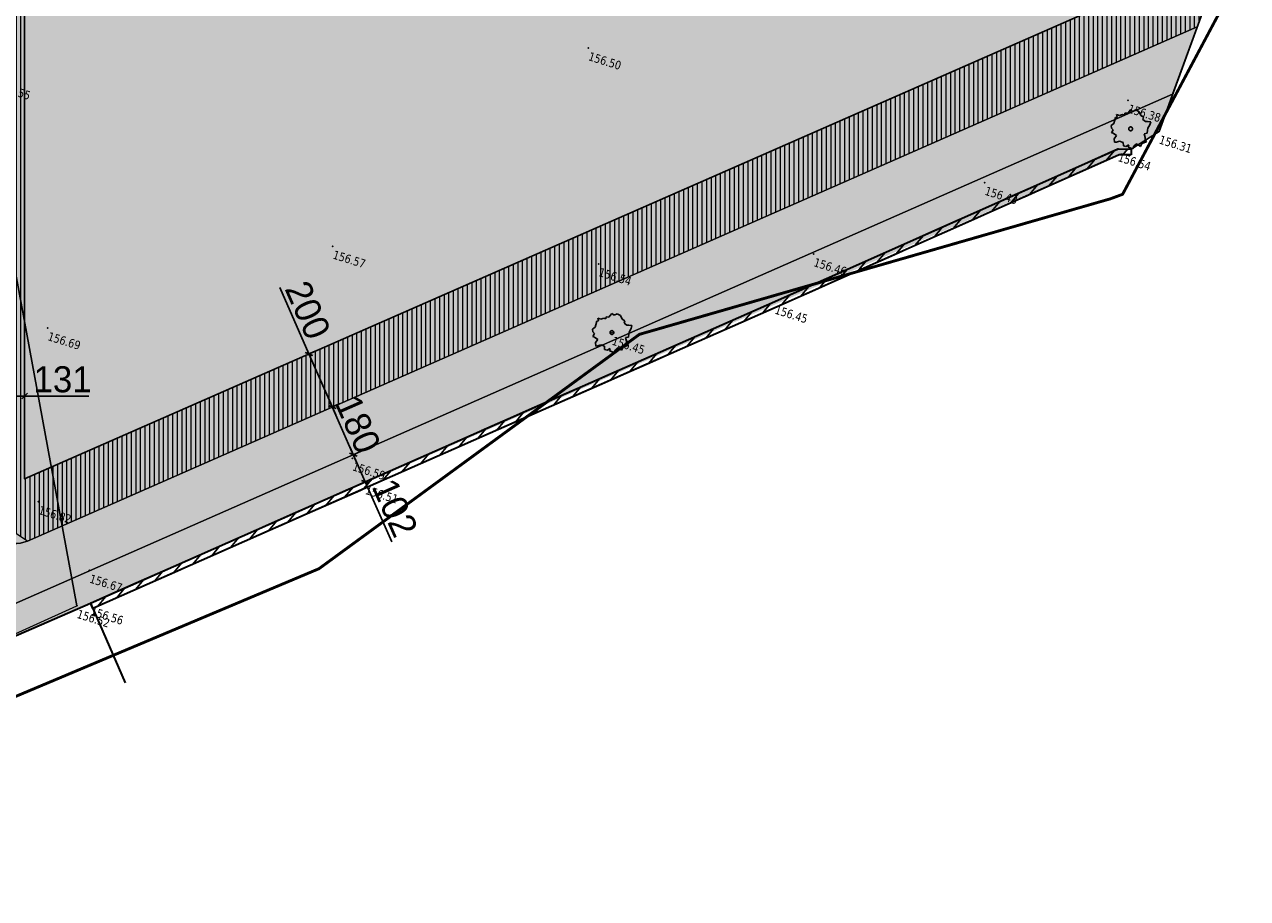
# Model space of a CAD drawing. Header units: millimetres. Extents: x 24647 to 200269, y -67453 to 4484.
# Tile 45 of 231: x 38295 to 42513, y -62373 to -59357. Entities that reach past the tile are written whole.
import ezdxf
from ezdxf.enums import TextEntityAlignment as Align
from ezdxf.lldxf.tags import DXFTag

# ---------------------------------------------------------------- set-up
doc = ezdxf.new("R2010")
doc.units = ezdxf.units.MM
doc.linetypes.add('AXES2', pattern=[28.575, 19.05, -3.175, 3.175, -3.175])
doc.linetypes.add('Continue', pattern=[1, 1, 0])
doc.layers.get('0').update_dxf_attribs({"lineweight": 9})
doc.layers.add('0_Construction 1', color=80, linetype='Continuous', lineweight=13, plot=False)
for name, color, linetype, lineweight in [('0_Cotes 500', 137, 'Continuous', 5), ('0_Limites', 10, 'AXES2', 50), ('0H_Végétation', 73, 'Continuous', 9), ('E_Murs', 250, 'Continuous', 35), ('E_Trait Epais', 42, 'Continuous', 30), ('P_Trait Epais', 103, 'Continuous', 30), ('P_Trait tres fin', 151, 'Continuous', 9), ('P_Voirie', 41, 'Continuous', 15)]:
    doc.layers.add(name, color=color, linetype=linetype, lineweight=lineweight)
for name, color, linetype in [('Espv_hai_hab', 70, 'Continue'), ('Espv_lima_hab', 70, 'Continue'), ('Espv_sym', 7, 'Continue'), ('Limi_clo', 7, 'Cloture_Legere'), ('Limi_mplein', 7, 'Continue'), ('Limi_mur_hab', 7, 'Continue'), ('Topo_ptco', 7, 'Continue'), ('Topo_ptco_alt', 3, 'Continue')]:
    doc.layers.add(name, color=color, linetype=linetype)
doc.layers.add('R_EP_H', color=7, linetype='EAUX_PLUVIALES', lineweight=18, true_color=0x263b9c)
doc.styles.get("Standard").update_dxf_attribs({"font": 'GOTHIC.TTF'})
doc.styles.add('Verdana 1.0', font='verdana.ttf', dxfattribs={"width": 0.8, "height": 0.2})
doc.linetypes.add('Cloture_Legere', pattern='A,1,[1,croix.shx,S=0.2,R=0,X=-0.3,Y=0],0.0001', length=1.0001)
tags = doc.linetypes.add('EAUX_PLUVIALES', pattern='A,12,-5,["EP",Standard,S=2.54,R=0,X=-2.54,Y=-1.27],-5', length=22).pattern_tags.tags
tags[6] = DXFTag(74, 10)
doc.linetypes.add('LIMITE2', pattern='A,6.35,-2.54,[132,ltypeshp.shx,S=2.54,R=0,X=-2.54,Y=0],-2.54,25.4', length=36.83)
doc.dimstyles.new('Cotes 500', dxfattribs={"dimtxt": 90, "dimasz": 20, "dimexe": 30, "dimexo": 50, "dimgap": 10, "dimtad": 1, "dimdec": 0, "dimzin": 9, "dimdsep": 46, "dimtxsty": 'Standard', "dimblk": 'OBLIQUE', "dimcen": -25, "dimdle": 30, "dimazin": 0, "dimtfac": 1, "dimtdec": 0, "dimtix": 1, "dimtmove": 0, "dimatfit": 3, "dimldrblk": 'SMALL', "dimfxl": 100, "dimfxlon": 1, "dimarcsym": 0})
pattern_1 = [(117.612453, (-14100.4, 36322.35), (-45.014025, -23.545223), []), (117.612453, (-14089.667, 36356.63), (-45.014025, -23.545223), [63.5, -12.7, 0, -12.7])]

# ---------------------------------------------------------------- blocks, each defined once
blk = doc.blocks.new('_Oblique')
at = {"color": 0, "linetype": 'ByBlock', "lineweight": -2}
blk.add_line((-0.5, -0.5), (0.5, 0.5), dxfattribs=at)
blk = doc.blocks.new('*D595')
at = {"layer": '0_Cotes 500', "color": 0, "lineweight": -2, "transparency": 16777216}
for p, q in [((39416.7, -60814.2), (39470.2, -60935.4)), ((39428.8, -60841.7), (39456.3, -60829.5)), ((39470.2, -60935.4), (39497.6, -60923.2)), ((39470.2, -60935.4), (39561.5, -61142))]:
    blk.add_line(p, q, dxfattribs=at)
at = {"layer": 'Defpoints', "color": 0, "transparency": 16777216}
for p in [(39428.8, -60841.7), (39470.2, -60935.4), (39470.2, -60935.4)]:
    blk.add_point(p, dxfattribs=at)
at = {"layer": '0_Cotes 500', "color": 0, "lineweight": -2, "transparency": 16777216, "xscale": 20, "yscale": 20, "zscale": 20}
for p, rotation in [((39428.8, -60841.7), 113.8260173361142), ((39470.2, -60935.4), 293.8260173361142)]:
    blk.add_blockref('_Oblique', p, dxfattribs=dict(at, rotation=rotation))
at = {"layer": '0_Cotes 500', "color": 0, "transparency": 16777216, "insert": (39572.3, -61024.7), "char_height": 90, "attachment_point": 5, "rotation": 293.826}
blk.add_mtext('102', dxfattribs=at)
blk = doc.blocks.new('_Small')
at = {"color": 0, "linetype": 'ByBlock', "lineweight": -2}
blk.add_circle((0, 0), 0.25, dxfattribs=at)
blk = doc.blocks.new('*D596')
at = {"layer": '0_Cotes 500', "color": 0, "lineweight": -2, "transparency": 16777216}
for p, q in [((39356.3, -60677.1), (39348.2, -60658.8)), ((39356.3, -60677.1), (39383.8, -60665)), ((39428.7, -60841.8), (39356.3, -60677.1)), ((39428.7, -60841.8), (39456.2, -60829.7)), ((39428.7, -60841.8), (39436.8, -60860.1))]:
    blk.add_line(p, q, dxfattribs=at)
at = {"layer": 'Defpoints', "color": 0, "transparency": 16777216}
for p in [(39328.9, -60689.2), (39356.3, -60677.1), (39401.3, -60853.8)]:
    blk.add_point(p, dxfattribs=at)
at = {"layer": '0_Cotes 500', "color": 0, "lineweight": -2, "transparency": 16777216, "xscale": 20, "yscale": 20, "zscale": 20}
for p, rotation in [((39356.3, -60677.1), 293.7382831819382), ((39428.7, -60841.8), 113.7382831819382)]:
    blk.add_blockref('_Oblique', p, dxfattribs=dict(at, rotation=rotation))
at = {"layer": '0_Cotes 500', "color": 0, "transparency": 16777216, "insert": (39444.9, -60736.4), "char_height": 90, "attachment_point": 5, "rotation": 293.7383}
blk.add_mtext('180', dxfattribs=at)
blk = doc.blocks.new('*D597')
at = {"layer": '0_Cotes 500', "color": 0, "lineweight": -2, "transparency": 16777216}
for p, q in [((39275.9, -60494.2), (39175.1, -60264.8)), ((39275.9, -60494.2), (39303.4, -60482.1)), ((39368.4, -60704.6), (39275.9, -60494.2)), ((39356.3, -60677.1), (39383.8, -60665))]:
    blk.add_line(p, q, dxfattribs=at)
at = {"layer": 'Defpoints', "color": 0, "transparency": 16777216}
for p in [(39248.5, -60506.2), (39275.9, -60494.2), (39328.9, -60689.2)]:
    blk.add_point(p, dxfattribs=at)
at = {"layer": '0_Cotes 500', "color": 0, "lineweight": -2, "transparency": 16777216, "xscale": 20, "yscale": 20, "zscale": 20}
for p, rotation in [((39275.9, -60494.2), 113.726638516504), ((39356.3, -60677.1), 293.726638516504)]:
    blk.add_blockref('_Oblique', p, dxfattribs=dict(at, rotation=rotation))
at = {"layer": '0_Cotes 500', "color": 0, "transparency": 16777216, "insert": (39271.9, -60342.7), "char_height": 90, "attachment_point": 5, "rotation": 293.7266}
blk.add_mtext('200', dxfattribs=at)
blk = doc.blocks.new('*D598')
at = {"layer": '0_Cotes 500', "color": 0, "lineweight": -2, "transparency": 16777216}
for p, q in [((38164.5, -60739.4), (38164.5, -60609.4)), ((38295.3, -60739.4), (38295.3, -60609.4)), ((38164.5, -60639.4), (38325.3, -60639.4)), ((38295.3, -60639.4), (38517.3, -60639.4))]:
    blk.add_line(p, q, dxfattribs=at)
at = {"layer": 'Defpoints', "color": 0, "transparency": 16777216}
for p in [(38164.5, -60639.4), (38164.5, -60925.2), (38295.3, -60925.2)]:
    blk.add_point(p, dxfattribs=at)
at = {"layer": '0_Cotes 500', "color": 0, "lineweight": -2, "transparency": 16777216, "xscale": 20, "yscale": 20, "zscale": 20, "rotation": 180.0000000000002}
blk.add_blockref('_Oblique', (38164.5, -60639.4), dxfattribs=at)
at = {"layer": '0_Cotes 500', "color": 0, "lineweight": -2, "transparency": 16777216, "xscale": 20, "yscale": 20, "zscale": 20}
blk.add_blockref('_Oblique', (38295.3, -60639.4), dxfattribs=at)
at = {"layer": '0_Cotes 500', "color": 0, "transparency": 16777216, "insert": (38426.3, -60582.1), "char_height": 90, "attachment_point": 5}
blk.add_mtext('131', dxfattribs=at)
blk = doc.blocks.new('Topo_Ptco')
at = {"color": 0}
blk.add_point((0, 0), dxfattribs=at)
at = {"layer": 'Topo_ptco_alt', "style": 'Verdana 1.0', "width": 0.8}
blk.add_attdef('ALT', text='', height=0.3, dxfattribs=at).set_placement((0.1, -0.1), align=Align.TOP_LEFT)
blk = doc.blocks.new('Espv_Arb_Iso')
at = {"color": 3, "linetype": 'ByBlock', "lineweight": -2}
for p, q in [((-0.348, 0.457), (-0.261, 0.479)), ((-0.348, 0.392), (-0.348, 0.457)), ((-0.261, 0.479), (-0.24, 0.544)), ((-0.24, 0.544), (-0.196, 0.632)), ((-0.196, 0.632), (-0.109, 0.588)), ((-0.109, 0.588), (-0.022, 0.675)), ((-0.022, 0.675), (0.109, 0.653)), ((0.109, 0.653), (0.196, 0.544)), ((0.196, 0.544), (0.305, 0.523)), ((0.305, 0.523), (0.305, 0.436)), ((0.305, 0.436), (0.414, 0.392)), ((0.479, 0.414), (0.588, 0.436)), ((0.588, 0.436), (0.588, 0.327)), ((-0.675, -0.087), (-0.61, 0)), ((-0.566, 0.24), (-0.61, 0.327)), ((-0.61, 0.327), (-0.501, 0.327)), ((-0.61, 0.218), (-0.566, 0.24)), ((-0.61, 0.087), (-0.61, 0.218)), ((-0.61, 0), (-0.61, 0.087)), ((-0.501, 0.327), (-0.414, 0.392)), ((-0.414, 0.392), (-0.348, 0.392)), ((0.414, 0.392), (0.479, 0.414)), ((0.588, 0.022), (0.501, -0.022)), ((0.588, 0.327), (0.566, 0.196)), ((0.566, 0.196), (0.566, 0.131)), ((0.566, 0.131), (0.588, 0.022)), ((-0.632, -0.174), (-0.675, -0.087)), ((-0.566, -0.218), (-0.632, -0.174)), ((-0.588, -0.327), (-0.566, -0.218)), ((-0.523, -0.327), (-0.588, -0.327)), ((-0.392, -0.37), (-0.523, -0.327)), ((-0.436, -0.501), (-0.392, -0.37)), ((0.501, -0.022), (0.566, -0.131)), ((0.523, -0.37), (0.501, -0.479)), ((0.653, -0.261), (0.523, -0.37)), ((0.566, -0.131), (0.588, -0.218)), ((0.588, -0.218), (0.653, -0.261)), ((-0.392, -0.61), (-0.436, -0.501)), ((-0.327, -0.588), (-0.392, -0.61)), ((-0.24, -0.523), (-0.327, -0.588)), ((-0.109, -0.523), (-0.24, -0.523)), ((-0.065, -0.632), (-0.109, -0.523)), ((0.022, -0.632), (-0.065, -0.632)), ((0.109, -0.544), (0.022, -0.632)), ((0.109, -0.632), (0.109, -0.544)), ((0.283, -0.632), (0.109, -0.632)), ((0.348, -0.436), (0.283, -0.544)), ((0.283, -0.544), (0.283, -0.632)), ((0.501, -0.479), (0.348, -0.436))]:
    blk.add_line(p, q, dxfattribs=at)
blk.add_circle((0, 0), 0.0653, dxfattribs=at)
blk = doc.blocks.new('plantopo')
at = {"layer": 'Espv_hai_hab', "true_color": 0x9cfe8a}
h = blk.add_hatch(dxfattribs=at)
h.set_pattern_fill('HAIE', color=81, scale=0.8)
h.set_pattern_definition([(109.29004622, (0.560848, 0.002973), (-4.80000000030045, 13.600000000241), [0.0482712, -16.90342488]), (161.565051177, (0.34656, 0.73), (-0.8, 1e-12), [0.050504, -2.47931812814]), (106.927513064, (0.29864, 0.746), (-3.19999999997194, 10.40000000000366), [0.054768, -19.17853644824]), (111.250505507, (0.348816, 0), (-1.59999999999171, 4.00000000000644), [0.069196, -15.38137033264]), (28.4429286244, (0.24168, 0.46568), (8.79999999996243, 4.79999999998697), [0.062208, -21.77354250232]), (83.6598082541, (0.2348, 0.40416), (-2e-13, 0.8000000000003), [0.061904, -7.18240411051]), (28.0724869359, (0.66804, 0.7642), (10.4000000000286, 5.60000000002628), [0.0387336, -13.5612664]), (69.4439547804, (0.70224, 0.03715), (0.800000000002, 2.4000000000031), [0.03896, -6.79624299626]), (122.905242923, (0.7136, 0.073632), (-1.60000000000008, 2.39999999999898), [0.04612, -16.15264538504]), (135, (0.75236, 0.1443), (-0.8, 9e-17), [0.0290216, -1.1023492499]), (156.250505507, (0.79568, 0.63888), (-12.79999999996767, 5.60000000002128), [0.062296, -21.788104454]), (45, (0.7068, 0.632), (9e-17, 0.8), [0.0451376, -1.0862332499]), (48.3664606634, (0.7136, 0.51808), (5.60000000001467, 6.4000000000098), [0.027424, -9.60585166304]), (34.6951535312, (0.71816, 0.3768), (7.99999999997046, 5.59999999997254), [0.03604, -12.61307064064]), (128.290163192, (0.44, 0.77104), (-3.19999999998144, 4.00000000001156), [0.036896, -19.32905349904]), (72.2553283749, (0.52208, 0.32888), (5.60000000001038, 17.59999999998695), [0.059824, -20.93922359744]), (115.346175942, (0.54032, 0.38584), (-0.80000000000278, 1.60000000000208), [0.047936, -16.77110083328]), (115.016893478, (0.64304, 0.21272), (-0.79999999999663, 1.6000000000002), [0.070368, -13.17198828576]), (41.1859251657, (0.62472, 0.19672), (0.8000000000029, 0.8000000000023), [0.024216, -8.47990065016]), (63.434948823, (0.59507, 0.11235), (3e-13, 0.8), [0.0152904, -1.773563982]), (131.185925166, (0.38984, 0.142), (-0.8000000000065, 0.7999999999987), [0.048456, -8.45566065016]), (159.44395478, (0.43545, 0.22402), (-2.3999999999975, 0.8000000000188), [0.0389616, -6.79624139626]), (19.7988763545, (0.29864, 0.30608), (8.79999999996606, 3.19999999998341), [0.026712, -21.22981640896]), (116.565051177, (0.40354, 0.4588), (-0.799999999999, 0.800000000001), [0.0152904, -1.773563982]), (45, (0.497, 0.5272), (9e-17, 0.8), [0.019348, -1.1120228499]), (56.309932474, (0.59275, 0.46335), (0.8, 1.599999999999), [0.0164632, -2.86797782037]), (131.185925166, (0.51528, 0.66624), (-0.8000000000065, 0.7999999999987), [0.024248, -8.47986865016]), (0, (0.28, 0.6), (0, 0.8), [0.04, -0.76]), (146.309932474, (0.04098, 0.08504), (-1.599999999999, 0.8), [0.049256, -2.83518502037]), (143.130102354, (0.08888, 0.36534), (-2.3999999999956, 1.6000000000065), [0.0569792, -3.9430208]), (36.3843518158, (-5e-10, 0.367648), (3.19999999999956, 2.39999999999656), [0.0537736, -18.82690435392]), (136.73570459, (0.043274, 0.533984), (-12.8000000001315, 11.99999999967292), [0.0532608, -18.622927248]), (25.7099537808, (0.0752, 0.71864), (1.599999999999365, 0.7999999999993), [0.073408, -23.899910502]), (127.405356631, (0.13672, 0.126), (-7.99999999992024, 10.40000000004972), [0.0488, -17.0719476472]), (45, (0.1436, 0.0075), (9e-17, 0.8), [0.0225688, -1.1088020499]), (153.434948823, (0.17095, 0.31294), (-0.8, -1e-12), [0.020348, -1.768506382]), (167.471192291, (0.19832, 0.11232), (-4.0000000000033, 0.79999999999), [0.063104, -7.31253156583]), (45, (0.16, 0.52), (9e-17, 0.8), [0.0565688, -1.0748020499])])
h.paths.add_polyline_path([(1270687.141, 7266617.67), (1270687.735, 7266617.582, -0.452421), (1270688.154, 7266617.519), (1270688.941, 7266617.402), (1270689.719, 7266622.612), (1270689.573, 7266622.727), (1270689.606, 7266622.962), (1270688.204, 7266623.535), (1270687.058, 7266624.43), (1270686.424, 7266624.632), (1270678.579, 7266626.225), (1270678.018, 7266626.223), (1270677.449, 7266626.1), (1270676.723, 7266625.758), (1270676.056, 7266625.291), (1270674.982, 7266623.55), (1270671.489, 7266606.952), (1270671.605, 7266606.631, -0.050361), (1270671.599, 7266606.691, -1), (1270672.199, 7266606.691, -0.904107), (1270671.605, 7266606.631), (1270671.641, 7266606.209), (1270679.264, 7266604.502), (1270675.643, 7266588.547), (1270673.924, 7266585.471), (1270678.192, 7266584.082), (1270677.855, 7266580.372), (1270676.87, 7266573.51), (1270673.821, 7266561.525), (1270649.689, 7266566.167), (1270648.747, 7266566.011), (1270636.596, 7266557.086), (1270652.79, 7266526.405), (1270653.214, 7266526.629), (1270682.784, 7266552.303), (1270683.519, 7266553.173), (1270683.718, 7266557.515), (1270681.883, 7266557.6), (1270682.818, 7266589.589), (1270683.951, 7266597.683), (1270685.089, 7266605.841)])
h.paths.add_polyline_path([(1270679.431, 7266614.559), (1270679.257, 7266614.559), (1270679.257, 7266614.646), (1270679.17, 7266614.559), (1270679.083, 7266614.559), (1270679.039, 7266614.667), (1270678.909, 7266614.667), (1270678.822, 7266614.602), (1270678.756, 7266614.58), (1270678.713, 7266614.689), (1270678.756, 7266614.82), (1270678.626, 7266614.863), (1270678.56, 7266614.863), (1270678.582, 7266614.972), (1270678.517, 7266615.016), (1270678.473, 7266615.103), (1270678.539, 7266615.19), (1270678.539, 7266615.277), (1270678.539, 7266615.408), (1270678.582, 7266615.43), (1270678.539, 7266615.517), (1270678.647, 7266615.517), (1270678.735, 7266615.582), (1270678.8, 7266615.582), (1270678.8, 7266615.647), (1270678.887, 7266615.669), (1270678.909, 7266615.734), (1270678.952, 7266615.822), (1270679.039, 7266615.778), (1270679.127, 7266615.865), (1270679.257, 7266615.843), (1270679.344, 7266615.734), (1270679.453, 7266615.713), (1270679.453, 7266615.626), (1270679.562, 7266615.582), (1270679.627, 7266615.604), (1270679.736, 7266615.626), (1270679.736, 7266615.517), (1270679.715, 7266615.386), (1270679.715, 7266615.321), (1270679.736, 7266615.212), (1270679.649, 7266615.168), (1270679.715, 7266615.059), (1270679.736, 7266614.972), (1270679.802, 7266614.929), (1270679.671, 7266614.82), (1270679.649, 7266614.711), (1270679.497, 7266614.755), (1270679.431, 7266614.646)], flags=16)
h.paths.add_polyline_path([(1270679.083, 7266615.19, -1), (1270679.214, 7266615.19, -1)], flags=0)
h.paths.add_polyline_path([(1270676.926, 7266615.832), (1270676.708, 7266615.886), (1270676.708, 7266615.886), (1270676.297, 7266615.988), (1270676.297, 7266615.988), (1270676.056, 7266616.048), (1270676.496, 7266617.82), (1270676.785, 7266617.748), (1270676.784, 7266617.746), (1270677.124, 7266617.663), (1270677.125, 7266617.664), (1270677.366, 7266617.604)], flags=16)
h.paths.add_polyline_path([(1270679.488, 7266618.183), (1270679.314, 7266618.183), (1270679.314, 7266618.27), (1270679.227, 7266618.183), (1270679.14, 7266618.183), (1270679.096, 7266618.292), (1270678.965, 7266618.292), (1270678.878, 7266618.227), (1270678.813, 7266618.205), (1270678.769, 7266618.314), (1270678.813, 7266618.444), (1270678.682, 7266618.488), (1270678.617, 7266618.488), (1270678.639, 7266618.597), (1270678.573, 7266618.64), (1270678.53, 7266618.728), (1270678.595, 7266618.815), (1270678.595, 7266618.902), (1270678.595, 7266619.032), (1270678.639, 7266619.054), (1270678.595, 7266619.141), (1270678.704, 7266619.141), (1270678.791, 7266619.207), (1270678.857, 7266619.207), (1270678.857, 7266619.272), (1270678.944, 7266619.294), (1270678.965, 7266619.359), (1270679.009, 7266619.446), (1270679.096, 7266619.403), (1270679.183, 7266619.49), (1270679.314, 7266619.468), (1270679.401, 7266619.359), (1270679.51, 7266619.337), (1270679.51, 7266619.25), (1270679.619, 7266619.207), (1270679.684, 7266619.228), (1270679.793, 7266619.25), (1270679.793, 7266619.141), (1270679.771, 7266619.011), (1270679.771, 7266618.945), (1270679.793, 7266618.836), (1270679.706, 7266618.793), (1270679.771, 7266618.684), (1270679.793, 7266618.597), (1270679.858, 7266618.553), (1270679.728, 7266618.444), (1270679.706, 7266618.336), (1270679.553, 7266618.379), (1270679.488, 7266618.27)], flags=16)
h.paths.add_polyline_path([(1270679.14, 7266618.815, -1), (1270679.27, 7266618.815, -1)], flags=0)
h.paths.add_polyline_path([(1270681.722, 7266596.768, -1), (1270681.122, 7266596.768, -1)], flags=16)
h.paths.add_polyline_path([(1270681.617, 7266596.768, -1), (1270681.227, 7266596.768, -1)], flags=0)
h.paths.add_polyline_path([(1270678.804, 7266596.004, -1), (1270678.204, 7266596.004, -1)], flags=16)
h.paths.add_polyline_path([(1270678.699, 7266596.004, -1), (1270678.309, 7266596.004, -1)], flags=0)
at = {"layer": 'Espv_lima_hab', "true_color": 0x9cfe8a}
h = blk.add_hatch(dxfattribs=at)
h.set_pattern_fill('GAZON_AGREMENT', color=81, scale=0.02, pattern_type=2)
h.set_pattern_definition([(90, (-5e-10, 0), (-0.35921, 0.35921), [0.09525, -0.62317]), (45, (-5e-10, 0), (-0.359210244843, 0.359210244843), [0.09525, -0.41275]), (135, (-5e-10, 0), (-0.359210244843, -0.359210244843), [0.09525, -0.41275])])
h.paths.add_polyline_path([(1270623.51, 7266574.042), (1270623.916, 7266576.045), (1270622.813, 7266576.311), (1270620.475, 7266576.812), (1270620.172, 7266576.852), (1270619.861, 7266576.846), (1270619.559, 7266576.795), (1270619.321, 7266576.712), (1270619.106, 7266576.591), (1270618.913, 7266576.429), (1270618.78, 7266576.261), (1270618.678, 7266576.066), (1270618.566, 7266575.742), (1270618.477, 7266575.351), (1270617.36, 7266568.576), (1270617.28, 7266567.227), (1270617.392, 7266566.1), (1270617.447, 7266566.094), (1270625.968, 7266560.592), (1270631.569, 7266555.602), (1270636.849, 7266549.258), (1270641.195, 7266541.375), (1270643.861, 7266533.591), (1270646.741, 7266522.701), (1270647.57, 7266521.744), (1270652.792, 7266526.401), (1270634.237, 7266561.554), (1270630.963, 7266569.303), (1270630.509, 7266570.245), (1270627.354, 7266566.482), (1270626.138, 7266565.163), (1270625.532, 7266566.879)])
h.paths.add_polyline_path([(1270629.62, 7266557.966), (1270629.42, 7266557.972, -1.136781)], flags=16)
h.paths.add_polyline_path([(1270629.621, 7266557.453), (1270630.498, 7266557.745), (1270630.498, 7266557.635), (1270629.621, 7266557.343)], flags=16)
h.paths.add_polyline_path([(1270633.436, 7266554.735, -0.587461), (1270633.928, 7266554.725, -0.587461), (1270634.226, 7266554.334, -0.587461), (1270634.107, 7266553.857, -0.587461), (1270633.659, 7266553.653, -0.587461), (1270633.22, 7266553.875, -0.587461), (1270633.121, 7266554.357, -0.587461)], flags=16)
h.paths.add_polyline_path([(1270633.715, 7266554.219, -1), (1270633.626, 7266554.219, -1)], flags=0)
h.paths.add_polyline_path([(1270635.547, 7266552.512, -0.137431), (1270635.698, 7266552.493, -0.478031), (1270636.128, 7266552.409, -0.587461), (1270636.427, 7266552.018, -0.287568), (1270636.503, 7266551.729, -0.2031), (1270636.673, 7266551.59, -0.587461), (1270636.972, 7266551.199, -0.587461), (1270636.853, 7266550.722, -0.587461), (1270636.405, 7266550.518, -0.587461), (1270635.966, 7266550.74, -0.587461), (1270635.867, 7266551.222, -0.097287), (1270635.848, 7266551.329, -0.570931), (1270635.421, 7266551.559, -0.483135), (1270635.263, 7266551.972, -1.091319), (1270635.323, 7266552.036, -0.523864), (1270635.576, 7266552.424, 0.082883)], flags=16)
h.paths.add_polyline_path([(1270635.827, 7266551.904, -1), (1270635.916, 7266551.904, -1)], flags=0)
h.paths.add_polyline_path([(1270636.461, 7266551.085, -1), (1270636.372, 7266551.085, -1)], flags=0)
h.paths.add_polyline_path([(1270637.961, 7266548.86, -0.587461), (1270638.453, 7266548.849, -0.587461), (1270638.752, 7266548.458, -0.587461), (1270638.632, 7266547.981, -0.587461), (1270638.184, 7266547.777, -0.587461), (1270637.746, 7266548, -0.587461), (1270637.646, 7266548.481, -0.587461)], flags=16)
h.paths.add_polyline_path([(1270638.241, 7266548.344, -1), (1270638.152, 7266548.344, -1)], flags=0)
h.paths.add_polyline_path([(1270642.345, 7266539.279, -1), (1270642.256, 7266539.279, -1)], flags=16)
h.paths.add_polyline_path([(1270643.043, 7266537.323, -1), (1270642.954, 7266537.323, -1)], flags=16)
h.paths.add_polyline_path([(1270644.344, 7266532.655, -1), (1270644.256, 7266532.655, -1)], flags=16)
h.paths.add_polyline_path([(1270645.207, 7266530.067, -1), (1270645.118, 7266530.067, -1)], flags=16)
h.paths.add_polyline_path([(1270645.675, 7266528.197, -1), (1270645.587, 7266528.197, -1)], flags=16)
h.paths.add_polyline_path([(1270646.631, 7266524.926, -1), (1270646.542, 7266524.926, -1)], flags=16)
at = {"layer": 'Limi_mur_hab'}
h = blk.add_hatch(dxfattribs=at)
h.set_pattern_fill('BATI_DUR', color=0, scale=0.1, angle=22.5, pattern_type=2)
h.set_pattern_definition([(67.5, (-5e-10, 0), (-0.293331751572, 0.121501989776), [])])
h.paths.add_polyline_path([(1270682.45, 7266551.993), (1270682.842, 7266552.112), (1270682.784, 7266552.303), (1270682.35, 7266552.172), (1270672.627, 7266543.612), (1270661.005, 7266533.453), (1270653.214, 7266526.629), (1270653.345, 7266526.478), (1270661.137, 7266533.302), (1270672.759, 7266543.462)])
h.paths.add_polyline_path([(1270682.372, 7266551.688), (1270683.698, 7266551.688), (1270683.698, 7266552.155), (1270682.372, 7266552.155)], flags=9)
at = {"flags": 128}
blk.add_lwpolyline([(1270625.968, 7266560.592), (1270631.569, 7266555.602), (1270636.849, 7266549.258), (1270641.195, 7266541.375), (1270643.861, 7266533.591), (1270646.741, 7266522.701), (1270647.57, 7266521.744), (1270652.792, 7266526.401), (1270634.237, 7266561.554)], dxfattribs=at)
at = {"layer": 'Limi_clo', "flags": 128}
for points in [[(1270683.519, 7266553.173), (1270684.385, 7266571.997)], [(1270652.792, 7266526.401), (1270634.237, 7266561.554), (1270630.963, 7266569.303)], [(1270682.784, 7266552.303), (1270683.519, 7266553.173)]]:
    blk.add_lwpolyline(points, dxfattribs=at)
at = {"layer": 'Limi_mplein', "flags": 128}
blk.add_lwpolyline([(1270682.842, 7266552.112), (1270682.45, 7266551.993), (1270672.759, 7266543.462), (1270661.137, 7266533.302), (1270653.345, 7266526.478), (1270653.214, 7266526.629), (1270661.005, 7266533.453), (1270672.627, 7266543.612), (1270682.35, 7266552.172), (1270682.784, 7266552.303), (1270682.842, 7266552.112)], dxfattribs=at)
at = {"layer": 'Espv_sym', "color": 3}
for p in [(1270682.558, 7266552.966, 156.457), (1270667.586, 7266540.912, 156.446)]:
    blk.add_blockref('Espv_Arb_Iso', p, dxfattribs=at)
at = {"layer": 'Topo_ptco'}
ref = blk.add_blockref('Topo_Ptco', (1270682.178, 7266553.873, 156.377), dxfattribs=at)
ref.add_attrib('ALT', '156.38', dxfattribs={"layer": 'Topo_ptco_alt', "height": 0.3, "style": 'Verdana 1.0', "width": 0.8}).set_placement((1270682.278, 7266553.773, 156.377), align=Align.TOP_LEFT)
for p in [(1270682.178, 7266553.873, 156.377), (1270663.879, 7266550.034, 156.5), (1270678.314, 7266549.689, 156.427), (1270673.419, 7266545.575, 156.458), (1270666.441, 7266543.035, 156.538), (1270657.511, 7266540.87, 156.572), (1270648.97, 7266535.243, 156.686), (1270660.342, 7266534.098, 156.587), (1270650.455, 7266529.427, 156.819), (1270652.843, 7266527.694, 156.667)]:
    blk.add_blockref('Topo_Ptco', p, dxfattribs=at)
ref = blk.add_blockref('Topo_Ptco', (1270683.519, 7266553.173, 156.308), dxfattribs=at)
ref.add_attrib('ALT', '156.31', dxfattribs={"layer": 'Topo_ptco_alt', "height": 0.3, "style": 'Verdana 1.0', "width": 0.8}).set_placement((1270683.619, 7266553.073, 156.308), align=Align.TOP_LEFT)
ref = blk.add_blockref('Topo_Ptco', (1270682.35, 7266552.172, 156.536), dxfattribs=at)
ref.add_attrib('ALT', '156.54', dxfattribs={"layer": 'Topo_ptco_alt', "height": 0.3, "style": 'Verdana 1.0', "width": 0.8}).set_placement((1270682.45, 7266552.072, 156.536), align=Align.TOP_LEFT)
ref = blk.add_blockref('Topo_Ptco', (1270663.879, 7266550.034, 156.5), dxfattribs=at)
ref.add_attrib('ALT', '156.50', dxfattribs={"layer": 'Topo_ptco_alt', "height": 0.3, "style": 'Verdana 1.0', "width": 0.8}).set_placement((1270663.979, 7266549.934, 156.5), align=Align.TOP_LEFT)
ref = blk.add_blockref('Topo_Ptco', (1270678.314, 7266549.689, 156.427), dxfattribs=at)
ref.add_attrib('ALT', '156.43', dxfattribs={"layer": 'Topo_ptco_alt', "height": 0.3, "style": 'Verdana 1.0', "width": 0.8}).set_placement((1270678.414, 7266549.589, 156.427), align=Align.TOP_LEFT)
ref = blk.add_blockref('Topo_Ptco', (1270673.419, 7266545.575, 156.458), dxfattribs=at)
ref.add_attrib('ALT', '156.46', dxfattribs={"layer": 'Topo_ptco_alt', "height": 0.3, "style": 'Verdana 1.0', "width": 0.8}).set_placement((1270673.519, 7266545.475, 156.458), align=Align.TOP_LEFT)
ref = blk.add_blockref('Topo_Ptco', (1270672.627, 7266543.612, 156.453), dxfattribs=at)
ref.add_attrib('ALT', '156.45', dxfattribs={"layer": 'Topo_ptco_alt', "height": 0.3, "style": 'Verdana 1.0', "width": 0.8}).set_placement((1270672.727, 7266543.512, 156.453), align=Align.TOP_LEFT)
ref = blk.add_blockref('Topo_Ptco', (1270644.744, 7266542.957, 156.553), dxfattribs=at)
ref.add_attrib('ALT', '156.55', dxfattribs={"layer": 'Topo_ptco_alt', "height": 0.3, "style": 'Verdana 1.0', "width": 0.8}).set_placement((1270644.844, 7266542.857, 156.553), align=Align.TOP_LEFT)
ref = blk.add_blockref('Topo_Ptco', (1270666.441, 7266543.035, 156.538), dxfattribs=at)
ref.add_attrib('ALT', '156.54', dxfattribs={"layer": 'Topo_ptco_alt', "height": 0.3, "style": 'Verdana 1.0', "width": 0.8}).set_placement((1270666.541, 7266542.935, 156.538), align=Align.TOP_LEFT)
ref = blk.add_blockref('Topo_Ptco', (1270657.511, 7266540.87, 156.572), dxfattribs=at)
ref.add_attrib('ALT', '156.57', dxfattribs={"layer": 'Topo_ptco_alt', "height": 0.3, "style": 'Verdana 1.0', "width": 0.8}).set_placement((1270657.611, 7266540.77, 156.572), align=Align.TOP_LEFT)
ref = blk.add_blockref('Topo_Ptco', (1270667.586, 7266540.912, 156.446), dxfattribs=at)
ref.add_attrib('ALT', '156.45', dxfattribs={"layer": 'Topo_ptco_alt', "height": 0.3, "style": 'Verdana 1.0', "width": 0.8}).set_placement((1270667.686, 7266540.812, 156.446), align=Align.TOP_LEFT)
ref = blk.add_blockref('Topo_Ptco', (1270648.97, 7266535.243, 156.686), dxfattribs=at)
ref.add_attrib('ALT', '156.69', dxfattribs={"layer": 'Topo_ptco_alt', "height": 0.3, "style": 'Verdana 1.0', "width": 0.8}).set_placement((1270649.07, 7266535.143, 156.686), align=Align.TOP_LEFT)
ref = blk.add_blockref('Topo_Ptco', (1270660.342, 7266534.098, 156.587), dxfattribs=at)
ref.add_attrib('ALT', '156.59', dxfattribs={"layer": 'Topo_ptco_alt', "height": 0.3, "style": 'Verdana 1.0', "width": 0.8}).set_placement((1270660.442, 7266533.998, 156.587), align=Align.TOP_LEFT)
ref = blk.add_blockref('Topo_Ptco', (1270661.005, 7266533.453, 156.506), dxfattribs=at)
ref.add_attrib('ALT', '156.51', dxfattribs={"layer": 'Topo_ptco_alt', "height": 0.3, "style": 'Verdana 1.0', "width": 0.8}).set_placement((1270661.105, 7266533.353, 156.506), align=Align.TOP_LEFT)
ref = blk.add_blockref('Topo_Ptco', (1270650.455, 7266529.427, 156.819), dxfattribs=at)
ref.add_attrib('ALT', '156.82', dxfattribs={"layer": 'Topo_ptco_alt', "height": 0.3, "style": 'Verdana 1.0', "width": 0.8}).set_placement((1270650.555, 7266529.327, 156.819), align=Align.TOP_LEFT)
ref = blk.add_blockref('Topo_Ptco', (1270652.843, 7266527.694, 156.667), dxfattribs=at)
ref.add_attrib('ALT', '156.67', dxfattribs={"layer": 'Topo_ptco_alt', "height": 0.3, "style": 'Verdana 1.0', "width": 0.8}).set_placement((1270652.943, 7266527.594, 156.667), align=Align.TOP_LEFT)
ref = blk.add_blockref('Topo_Ptco', (1270653.214, 7266526.629, 156.562), dxfattribs=at)
ref.add_attrib('ALT', '156.56', dxfattribs={"layer": 'Topo_ptco_alt', "height": 0.3, "style": 'Verdana 1.0', "width": 0.8}).set_placement((1270653.314, 7266526.529, 156.562), align=Align.TOP_LEFT)
ref = blk.add_blockref('Topo_Ptco', (1270652.792, 7266526.401, 156.522), dxfattribs=at)
ref.add_attrib('ALT', '156.52', dxfattribs={"layer": 'Topo_ptco_alt', "height": 0.3, "style": 'Verdana 1.0', "width": 0.8}).set_placement((1270652.892, 7266526.301, 156.522), align=Align.TOP_LEFT)

msp = doc.modelspace()

# ---------------------------------------------------------------- hatches: boundary and pattern name
at = {"layer": '0H_Végétation', "transparency": 33554687}
h = msp.add_hatch(dxfattribs=at)
h.set_pattern_fill('ANSI35', color=256, scale=8)
h.set_pattern_definition(pattern_1)
h.paths.add_polyline_path([(35579.3, -47738.7), (35588, -48667.2), (37213.1, -48667.2), (37213.1, -47757.4), (38326.8, -47497.8), (37922.7, -45764.2), (37928.3, -45728.1), (37951.8, -45699.8), (37978.9, -45686.6), (39255.7, -45256.4), (39325.9, -45226.8), (39369.4, -45179.6), (39376.4, -45156.5), (39381.5, -44638.5), (38660.4, -44758.6)])
h.paths.add_polyline_path([(43747.7, -46989.1), (41535.1, -48277.1), (41531.4, -49720), (43259.5, -49723.3), (43259.5, -50953.5), (42926, -51562.1), (44921.6, -52661.7), (46802.5, -50037.6), (44770.3, -48668.2)])
edge = h.paths.add_edge_path()
edge.add_line((38296.1, -56898.8), (41532, -58639.5))
edge.add_line((41532, -58639.5), (42181.1, -57586.8))
edge.add_line((42181.1, -57586.8), (42480.2, -56961.4))
edge.add_line((42480.2, -56961.4), (42623.3, -56617.5))
edge.add_line((42623.3, -56617.5), (42257.4, -56357.3))
edge.add_line((42257.4, -56357.3), (42513.4, -56115.2))
edge.add_line((42513.4, -56115.2), (43335.7, -54700.8))
edge.add_line((43335.7, -54700.8), (42659.3, -54310.1))
edge.add_line((42659.3, -54310.1), (42667, -54234.6))
edge.add_line((42667, -54234.6), (42844.8, -53913.1))
edge.add_line((42844.8, -53913.1), (43496.3, -52755))
edge.add_arc((43801.2, -52948.2), 360.9, 70.8511, 147.6337, ccw=False)
edge.add_line((43919.6, -52607.3), (44620.5, -52993.7))
edge.add_line((44620.5, -52993.7), (44675, -53032))
edge.add_line((44675, -53032), (44757.7, -53151.6))
edge.add_line((44757.7, -53151.6), (44874.5, -53248.3))
edge.add_line((44874.5, -53248.3), (44864.1, -53269.6))
edge.add_line((44864.1, -53269.6), (44874.6, -53284.9))
edge.add_line((44874.6, -53284.9), (44445.3, -54169.9))
edge.add_line((44445.3, -54169.9), (43972.2, -55145.1))
edge.add_line((43972.2, -55145.1), (43914, -55291.4))
edge.add_line((43914, -55291.4), (43820.2, -55527))
edge.add_line((43820.2, -55527), (43755.9, -55688.4))
edge.add_line((43755.9, -55688.4), (43727.8, -55759))
edge.add_line((43727.8, -55759), (43412.7, -56550.4))
edge.add_line((43412.7, -56550.4), (42853.1, -57955.8))
edge.add_line((42853.1, -57955.8), (42433.9, -59106.2))
edge.add_line((42433.9, -59106.2), (38295.4, -60925.1))
edge.add_line((38295.4, -60925.1), (38296.1, -56898.8))
edge = h.paths.add_edge_path(flags=17)
edge.add_arc((41158, -54434.5), 800.7, 42.1867, 115.1753)
edge.add_line((40817.4, -53709.9), (39585.1, -54402.2))
edge.add_arc((39340.2, -53966.3), 500, 239.7913, 299.3295, ccw=False)
edge.add_line((39088.7, -54398.4), (38796.4, -54228.3))
edge.add_arc((38695.8, -54401.1), 200, 59.7913, 180)
edge.add_line((38495.8, -54401.1), (38495.8, -55284.7))
edge.add_arc((38995.8, -55284.7), 500, 180, 239.6721)
edge.add_line((38743.3, -55716.2), (39239.7, -56006.6))
edge.add_arc((39787.2, -54938.7), 1200.1, 242.8599, 330.2439)
edge.add_line((40829.1, -55534.3), (41751.3, -53896.8))
h = msp.add_hatch(dxfattribs=at)
h.set_pattern_fill('ANSI35', color=256, scale=8)
h.set_pattern_definition(pattern_1)
edge = h.paths.add_edge_path()
edge.add_line((42433.9, -59106.2), (42339.5, -59365.2))
edge.add_line((42339.5, -59365.2), (38304.9, -61139.5))
edge.add_arc((38264.5, -61048), 100, 180, 293.794, ccw=False)
edge.add_line((38164.5, -61048), (38164.5, -59065.6))
edge.add_arc((33164.5, -59065.6), 5000, 360, 369.9704)
edge.add_line((38089, -58199.9), (38006.4, -57729.6))
edge.add_arc((42635.4, -56915.8), 4700, 180, 189.9704, ccw=False)
edge.add_line((37935.4, -56915.8), (37935.4, -51562.5))
edge.add_line((37935.4, -51562.5), (38295.3, -51562.5))
edge.add_line((38295.3, -51562.5), (38295.3, -52444.6))
edge.add_line((38295.3, -52444.6), (38295.4, -60925.1))
edge.add_line((38295.4, -60925.1), (42433.9, -59106.2))
h = msp.add_hatch(dxfattribs=at)
h.set_pattern_fill('ANSI35', color=256, scale=8)
h.set_pattern_definition(pattern_1)
h.paths.add_polyline_path([(37710.5, -61598.3), (37696.8, -61712.7), (38522.6, -61353.8), (40882.8, -60313.2), (42066.5, -59786.9), (42111.8, -59787.3), (42207.9, -59726.3), (42254.9, -59597.3)])
at = {"layer": 'P_Voirie', "true_color": 0xe7e4d0, "transparency": 33554687}
h = msp.add_hatch(color=254, dxfattribs=at)
h.dxf.hatch_style = 1
edge = h.paths.add_edge_path(flags=17)
edge.add_line((37255.4, -56067.3), (37125.4, -56197.3))
edge.add_line((37125.4, -56197.3), (37125.2, -51370.4))
edge.add_arc((37190.3, -51370.3), 65.1, -0.079, 180.079, ccw=False)
edge.add_line((37255.4, -51370.4), (37255.4, -56067.3))
edge = h.paths.add_edge_path(flags=16)
edge.add_line((37320.1, -50369.7), (37320.3, -50432))
edge.add_arc((36620.4, -51400.6), 1195, 31.1849, 54.1492, ccw=False)
edge.add_line((37642.7, -50781.8), (38018, -50554.6))
edge.add_arc((37966.3, -50469.1), 100, 301.1849, 450.1503)
edge.add_line((37966, -50369.1), (37320.1, -50370.8))
edge = h.paths.add_edge_path()
edge.add_line((36672.5, -50386.9), (36672.5, -50191.3))
edge.add_line((36672.5, -50191.3), (35472.5, -50192.4))
edge.add_line((35472.5, -50192.4), (35472.5, -50385.6))
edge.add_line((35472.5, -50385.6), (36620.4, -50385.6))
edge.add_arc((36620.4, -51400.6), 1015, 87.0594, 90, ccw=False)
edge = h.paths.add_edge_path()
edge.add_line((37320.3, -50432), (37320.2, -50418.3))
edge.add_line((37320.2, -50418.3), (36875.9, -50418.3))
edge.add_arc((36620.4, -51400.6), 1015, 0, 75.4213, ccw=False)
edge.add_line((37635.4, -51400.6), (37635.4, -56339.7))
edge.add_line((37635.4, -56339.7), (37635.4, -56915.8))
edge.add_arc((42635.4, -56915.8), 5000, 180, 189.9704)
edge.add_arc((9080.1, -63029.1), 29107.7, 8.7229, 10.38617, ccw=False)
edge.add_line((37851.1, -58614.8), (37945.9, -59371.7))
edge.add_arc((32984.5, -59992.5), 5000, 0, 7.1324, ccw=False)
edge.add_line((37984.5, -59992.5), (37984.5, -61215.5))
edge.add_arc((37884.5, -61215.5), 100, -66.206, 0, ccw=False)
edge.add_line((37924.9, -61307), (37795.3, -61364.2))
edge.add_line((37795.3, -61364.2), (37567.3, -61431.2))
edge.add_arc((38346.3, -61527.5), 785, 172.9501, 176.602)
edge.add_line((37562.7, -61481), (37547.9, -61730.5))
edge.add_line((37547.9, -61730.5), (37693.6, -61739.2))
edge.add_line((37693.6, -61739.2), (37710.5, -61598.3))
edge.add_line((37710.5, -61598.3), (42254.9, -59597.3))
edge.add_line((42254.9, -59597.3), (42339.5, -59365.2))
edge.add_line((42339.5, -59365.2), (38304.9, -61139.5))
edge.add_arc((38264.5, -61048), 100, 180, 293.794, ccw=False)
edge.add_line((38164.5, -61048), (38164.5, -59065.6))
edge.add_arc((33164.5, -59065.6), 5000, 0, 9.9704)
edge.add_line((38089, -58199.9), (38006.4, -57729.6))
edge.add_arc((42635.4, -56915.8), 4700, 180, 189.9704, ccw=False)
edge.add_line((37935.4, -56915.8), (37935.4, -51562.5))
edge.add_line((37935.4, -51562.5), (38295.3, -51562.5))
edge.add_line((38295.3, -51562.5), (38295.3, -50742.5))
edge.add_line((38295.3, -50742.5), (38624, -50742.5))
edge.add_line((38624, -50742.5), (38624, -50418.4))
edge.add_line((38624, -50418.4), (38052.4, -50418.3))
edge.add_arc((37966.3, -50469.1), 100, -58.8151, 30.4885, ccw=False)
edge.add_line((38018, -50554.6), (37642.7, -50781.8))
edge.add_arc((36620.4, -51400.6), 1195, 31.1849, 54.1492)
at = {"layer": 'R_EP_H', "true_color": 0x517ce1}
h = msp.add_hatch(dxfattribs=at)
h.set_pattern_fill('ANSI31', color=163, scale=5, angle=45)
h.set_pattern_definition([(90, (-817.488, -8187.799), (-15.875, -6e-15), [])])
h.paths.add_polyline_path([(38295.3, -56904.8), (38295.3, -60925.2), (42433.9, -59106.2), (42339.5, -59365.2), (38304.8, -61139.5), (38164.5, -61048), (38164.5, -59065.6), (38145.6, -58631.1), (38089, -58199.9), (38006.4, -57729.6), (37953.2, -57324.3), (37935.4, -56915.8), (37935.4, -56904.8)])

# ---------------------------------------------------------------- linework, layer by layer
at = {"layer": '0_Construction 1'}
for points in [[(42433.9, -59106.2), (42339.5, -59365.2), (38304.9, -61139.5, -0.541792), (38164.5, -61048), (38164.5, -59065.6, 0.043531), (38089, -58199.9), (38006.4, -57729.6, -0.043531), (37935.4, -56915.8), (37935.4, -51562.5), (38295.3, -51562.5), (38295.3, -52444.6), (38295.4, -60925.1), (42433.9, -59106.2)], [(37635.4, -56915.8, 0.043531), (37710.9, -57781.5, -0.007258), (37851.1, -58614.8), (37945.9, -59371.7, -0.031131), (37984.5, -59992.5), (37984.5, -61215.5, -0.297192), (37924.9, -61307), (37795.3, -61364.2), (37567.3, -61431.2, 0.015936), (37562.7, -61481), (37547.9, -61730.5), (37693.6, -61739.2), (37710.5, -61598.3), (42254.9, -59597.3), (42339.5, -59365.2), (38304.9, -61139.5, -0.541792), (38164.5, -61048), (38164.5, -59065.6, 0.043531), (38089, -58199.9), (38006.4, -57729.6, -0.043531), (37935.4, -56915.8)], [(37710.5, -61598.3), (42254.9, -59597.3), (42339.5, -59365.2), (38304.9, -61139.5, -0.541792), (38164.5, -61048)]]:
    msp.add_lwpolyline(points, format="xyb", dxfattribs=at)
msp.add_lwpolyline([(43412.7, -56550.4), (42853.1, -57955.8), (42433.9, -59106.2), (38295.4, -60925.1), (38296.1, -56898.8)], dxfattribs=at)
msp.add_lwpolyline([(37710.5, -61598.3), (37696.8, -61712.7), (38522.6, -61353.8), (40882.8, -60313.2), (42066.5, -59786.9), (42111.8, -59787.3), (42207.9, -59726.3), (42254.9, -59597.3)], close=True, dxfattribs=at)
at = {"layer": '0_Limites', "ltscale": 20, "const_width": 10}
msp.add_lwpolyline([(36101.8, -57448.8), (36481.4, -58621.9), (37147.6, -60201.9), (37245.5, -62105.1), (39310.6, -61235), (40416, -60426.4), (42041.1, -59958.5), (42082.4, -59943.1), (42696.9, -58789.9), (42932.5, -57891.8), (44684.6, -54097.8)], dxfattribs=at)
at = {"layer": 'E_Murs', "flags": 128}
for points in [[(42111.6, -59807.3), (42070.6, -59806.9), (40890.9, -60331.5), (39478.2, -60953.7), (38530.7, -61372.1), (38522.6, -61353.8), (39470.1, -60935.4), (40882.8, -60313.2), (42066.5, -59786.9), (42111.8, -59787.3), (42111.6, -59807.3)], [(37619.5, -62373.1), (37619.2, -62345.8), (37696.8, -61712.7), (38522.6, -61353.8)], [(38522.6, -61353.8), (38642.2, -61628.9)]]:
    msp.add_lwpolyline(points, dxfattribs=at)
at = {"layer": 'E_Trait Epais', "linetype": 'LIMITE2', "ltscale": 3, "flags": 128}
msp.add_lwpolyline([(42111.8, -59787.3), (42207.9, -59726.3)], dxfattribs=at)
at = {"layer": 'P_Trait Epais', "linetype": 'LIMITE2', "ltscale": 3}
msp.add_lwpolyline([(42433.9, -59106.2), (38295.3, -60925.2), (38295.9, -52444.6)], dxfattribs=at)
at = {"layer": 'P_Trait tres fin'}
msp.add_lwpolyline([(37935.4, -51562.5), (37935.4, -56339.7), (37935.4, -56915.8, 0.043531), (38006.4, -57729.6), (38089, -58199.9, -0.043531), (38164.5, -59065.6), (38164.5, -61048, 0.541792), (38304.9, -61139.5), (42339.5, -59365.2), (42254.9, -59597.3), (37710.5, -61598.3), (37696.8, -61712.7), (37693.6, -61739.2), (37547.9, -61730.5)], format="xyb", dxfattribs=at)
at = {"layer": 'R_EP_H', "ltscale": 10}
msp.add_lwpolyline([(38295.3, -56904.8), (38295.3, -60925.2), (42433.9, -59106.2), (42339.5, -59365.2), (38304.8, -61139.5), (38164.5, -61048), (38164.5, -59065.6), (38145.6, -58631.1), (38089, -58199.9), (38006.4, -57729.6), (37953.2, -57324.3), (37935.4, -56915.8), (37935.4, -56904.8), (38295.3, -56904.8)], dxfattribs=at)

# ---------------------------------------------------------------- block references
at = {"xscale": 100, "yscale": 100, "zscale": 100, "rotation": 342.6124533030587}
msp.add_blockref('plantopo', (-338368658.7, -655538483.8), dxfattribs=at)

# ---------------------------------------------------------------- dimensions: what is measured, and where the dimension line sits
at = {"layer": '0_Cotes 500'}
for base, p1, p2, angle, picture, middle in [((39275.9, -60494.2), (39328.9, -60689.2), (39248.5, -60506.2), 113.7266, '*D597', (39219.4, -60365.8)), ((38164.5, -60639.4), (38295.3, -60925.2), (38164.5, -60925.2), 180, '*D598', (38426.3, -60639.4)), ((39470.2, -60935.4), (39428.8, -60841.7), (39470.2, -60935.4), 293.826, '*D595', (39519.9, -61047.9))]:
    dim = msp.add_linear_dim(base=base, p1=p1, p2=p2, angle=angle, dimstyle='Cotes 500', dxfattribs=at)
    dim.commit()
    dim.dimension.update_dxf_attribs({"geometry": picture, "text_midpoint": middle, "dimtype": 161})
dim = msp.add_aligned_dim(p1=(39401.3, -60853.8), p2=(39328.9, -60689.2), distance=-30, dimstyle='Cotes 500', dxfattribs=at)
dim.commit()
dim.dimension.update_dxf_attribs({"geometry": '*D596', "text_midpoint": (39444.9, -60736.4)})

doc.saveas('drawing.dxf')
